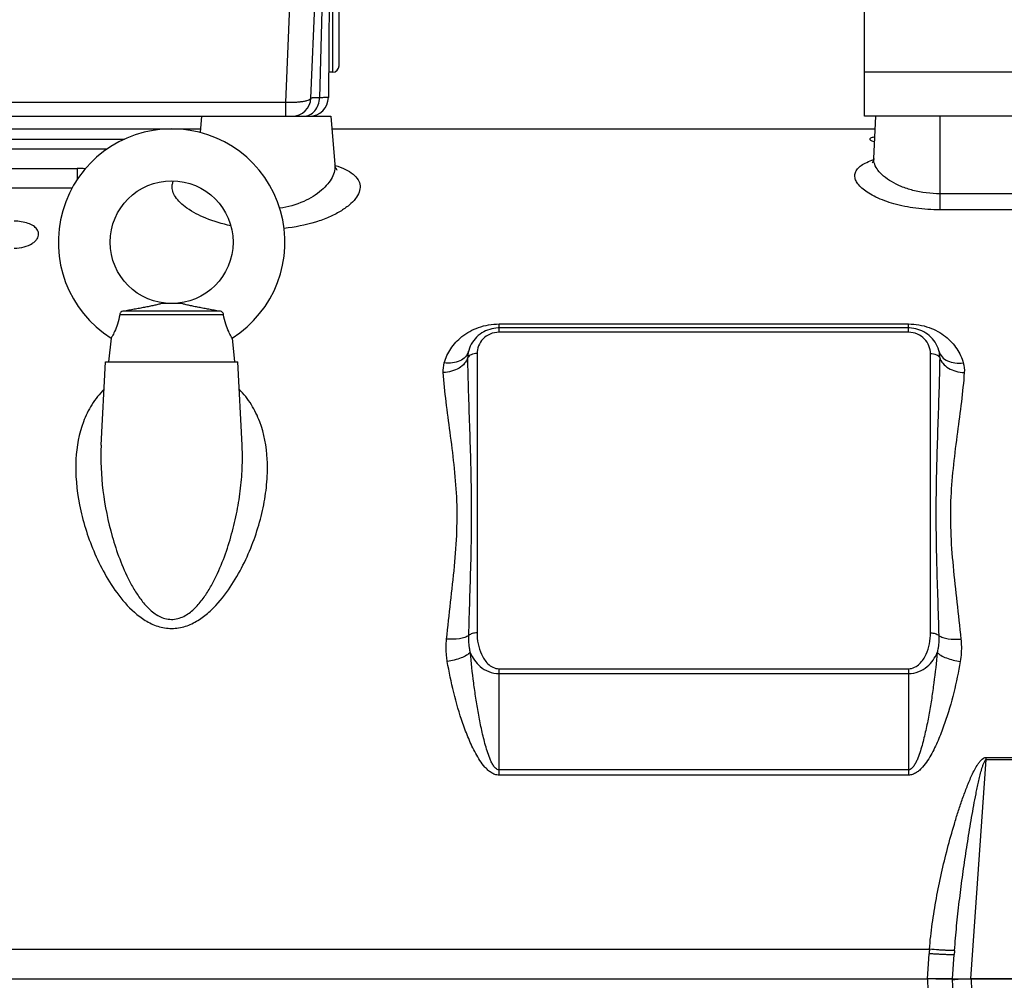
# Model space of a CAD drawing. Header units: millimetres. Extents: x 0 to 1189, y 0 to 841.
# Tile 44 of 68: x 622 to 685, y 451 to 512. Entities that reach past the tile are written whole.
import ezdxf

# ---------------------------------------------------------------- set-up
doc = ezdxf.new("R2010")
doc.units = ezdxf.units.MM
doc.header["$LTSCALE"] = 65.395
doc.linetypes.add('CENTER', pattern=[0.6, 0.375, -0.075, 0.075, -0.075])
doc.layers.get('0').update_dxf_attribs({"linetype": 'CONTINUOUS'})
doc.layers.add('3_ALL_AXES', color=7, linetype='CONTINUOUS')
doc.layers.add('6_SURFACES_EXT', color=7, linetype='CONTINUOUS')
doc.styles.get("Standard").update_dxf_attribs({"font": 'arial.ttf'})
doc.dimstyles.new('DIMSTYLE_4', dxfattribs={"dimtxt": 3, "dimasz": 3, "dimexe": 2, "dimexo": 1.5, "dimgap": 0.75, "dimtad": 1, "dimdec": 1, "dimlfac": 2.5, "dimdsep": 46, "dimtxsty": 'Standard', "dimblk": '_FILLED', "dimblk1": '_FILLED', "dimblk2": '_FILLED', "dimcen": 0.09, "dimadec": 1, "dimazin": 2, "dimtp": 0.8, "dimtm": 0.8, "dimtfac": 1, "dimtdec": 1, "dimtofl": 0, "dimtmove": 0, "dimatfit": 3, "dimldrblk": '_FILLED', "dimfxl": 0, "dimtolj": 1, "dimarcsym": 0})

# ---------------------------------------------------------------- blocks, each defined once
blk = doc.blocks.new('_FILLED')
at = {"color": 0, "linetype": 'ByBlock'}
blk.add_solid([(0, 0), (-1, 0.25), (-1, -0.25)], dxfattribs=at)
blk = doc.blocks.new('*D10')
at = {"color": 2, "linetype": 'Continuous'}
for p, q in [((704.574, 569.679), (376.741, 569.679)), ((378.741, 569.679), (378.741, 483.679)), ((378.741, 397.679), (378.741, 483.679)), ((501.79, 397.679), (376.741, 397.679))]:
    blk.add_line(p, q, dxfattribs=at)
at = {"color": 2, "linetype": 'Continuous', "xscale": 3, "yscale": 3, "zscale": 3}
for p, rotation in [((378.741, 569.679), 90), ((378.741, 397.679), 270)]:
    blk.add_blockref('_FILLED', p, dxfattribs=dict(at, rotation=rotation))
at = {"color": 2, "linetype": 'Continuous', "insert": (374.991, 483.679), "char_height": 3, "width": 6.99257, "attachment_point": 2, "rotation": 90, "line_spacing_factor": 0.9}
blk.add_mtext('430', dxfattribs=at)
blk = doc.blocks.new('*D11')
at = {"color": 2, "linetype": 'Continuous'}
for p, q in [((704.574, 569.679), (365.421, 569.679)), ((367.421, 569.679), (367.421, 450.479)), ((367.421, 331.279), (367.421, 450.479)), ((474.874, 331.279), (365.421, 331.279))]:
    blk.add_line(p, q, dxfattribs=at)
at = {"color": 2, "linetype": 'Continuous', "xscale": 3, "yscale": 3, "zscale": 3}
for p, rotation in [((367.421, 569.679), 90), ((367.421, 331.279), 270)]:
    blk.add_blockref('_FILLED', p, dxfattribs=dict(at, rotation=rotation))
at = {"color": 2, "linetype": 'Continuous', "insert": (363.671, 450.479), "char_height": 3, "width": 6.99257, "attachment_point": 2, "rotation": 90, "line_spacing_factor": 0.9}
blk.add_mtext('596', dxfattribs=at)
blk = doc.blocks.new('*D13')
at = {"color": 2, "linetype": 'Continuous'}
for p, q in [((524.674, 420.562), (524.674, 591.679)), ((757.874, 524.064), (757.874, 591.679)), ((524.674, 589.679), (641.274, 589.679)), ((757.874, 589.679), (641.274, 589.679))]:
    blk.add_line(p, q, dxfattribs=at)
at = {"color": 2, "linetype": 'Continuous', "xscale": 3, "yscale": 3, "zscale": 3, "rotation": 180}
blk.add_blockref('_FILLED', (524.674, 589.679), dxfattribs=at)
at = {"color": 2, "linetype": 'Continuous', "xscale": 3, "yscale": 3, "zscale": 3}
blk.add_blockref('_FILLED', (757.874, 589.679), dxfattribs=at)
at = {"color": 2, "linetype": 'Continuous', "insert": (641.274, 593.429), "char_height": 3, "width": 6.99257, "attachment_point": 2, "line_spacing_factor": 0.9}
blk.add_mtext('583', dxfattribs=at)

msp = doc.modelspace()

# ---------------------------------------------------------------- linework, layer by layer
at = {"color": 9, "linetype": 'Continuous'}
for p, q in [((639.126, 506.948), (640.239, 534.079)), ((641.759, 526.683), (641.276, 507.257)), ((642.114, 508.879), (642.114, 515.279)), ((695.474, 508.879), (675.874, 508.879)), ((639.126, 506.948), (600.621, 506.948)), ((639.126, 506.079), (639.126, 506.948)), ((680.674, 506.079), (680.674, 500.132)), ((625.874, 502.765), (625.874, 502.058)), ((690.274, 501.155), (680.674, 501.155)), ((690.274, 500.132), (680.674, 500.132)), ((652.674, 492.358), (652.674, 492.884)), ((652.674, 492.884), (678.674, 492.884)), ((678.674, 492.358), (678.674, 492.884)), ((678.674, 492.358), (652.674, 492.358)), ((651.274, 491.002), (651.274, 473.262)), ((680.074, 473.262), (680.074, 491.002)), ((652.674, 470.983), (678.674, 470.983)), ((652.674, 464.227), (652.674, 470.983)), ((678.674, 470.983), (678.674, 464.227)), ((652.674, 470.677), (678.674, 470.677)), ((683.621, 465.352), (693.566, 465.352)), ((683.621, 465.207), (683.621, 465.352)), ((682.647, 451.28), (683.621, 465.207)), ((683.621, 465.207), (693.566, 465.207)), ((678.674, 464.555), (652.674, 464.555)), ((678.674, 464.227), (652.674, 464.227)), ((601.033, 453.163), (680.007, 453.163)), ((679.874, 451.279), (679.986, 452.881)), ((679.875, 451.279), (679.94, 449.394)), ((684.484, 399.414), (682.673, 451.279))]:
    msp.add_line(p, q, dxfattribs=at)
at = {"color": 7, "linetype": 'Continuous'}
for p, q in [((640.721, 507.23), (641.823, 534.079)), ((675.874, 506.079), (675.874, 522.479)), ((641.915, 517.131), (641.829, 507.268)), ((642.514, 509.279), (642.514, 514.879)), ((597.769, 506.079), (641.979, 506.079)), ((633.769, 506.079), (633.678, 505.049)), ((641.979, 506.079), (642.246, 503.018)), ((695.474, 506.079), (675.874, 506.079)), ((676.47, 503.398), (676.611, 506.079)), ((617.874, 504.629), (628.887, 504.629)), ((617.874, 504.002), (627.781, 504.002)), ((613.874, 502.765), (625.874, 502.765)), ((613.874, 501.534), (625.558, 501.534)), ((632.53, 494.179), (631.217, 494.179)), ((635.174, 493.471), (628.574, 493.471)), ((634.923, 493.699), (628.824, 493.699)), ((678.674, 492.631), (652.674, 492.631)), ((628.031, 491.99), (627.874, 490.479)), ((635.716, 491.99), (635.874, 490.479)), ((650.747, 491.2), (650.731, 491.141)), ((627.396, 485.186), (627.674, 490.479)), ((636.351, 485.186), (636.074, 490.479)), ((681.474, 451.279), (681.582, 452.825)), ((589.474, 451.279), (679.875, 451.279)), ((683.5, 393.237), (681.474, 451.279)), ((694.514, 451.279), (682.673, 451.279))]:
    msp.add_line(p, q, dxfattribs=at)
for points in [[(642.369, 502.684), (642.377, 502.678), (642.379, 502.676), (642.371, 502.684), (642.357, 502.702), (642.337, 502.732), (642.314, 502.774), (642.29, 502.827), (642.269, 502.891), (642.254, 502.961), (642.246, 503.017)], [(676.47, 503.398), (676.466, 503.356), (676.454, 503.291), (676.437, 503.235), (676.417, 503.19), (676.398, 503.155), (676.382, 503.132), (676.371, 503.118), (676.368, 503.115)], [(652.674, 492.631), (652.61, 492.63), (652.475, 492.622), (652.34, 492.604), (652.207, 492.577), (652.075, 492.542), (651.946, 492.497), (651.819, 492.444), (651.695, 492.381), (651.576, 492.31), (651.461, 492.231), (651.352, 492.143), (651.249, 492.048), (651.152, 491.945), (651.063, 491.835), (650.982, 491.719), (650.909, 491.597), (650.846, 491.469), (650.791, 491.337), (650.747, 491.2)], [(680.616, 491.141), (680.6, 491.2), (680.556, 491.336), (680.502, 491.468), (680.439, 491.595), (680.366, 491.717), (680.285, 491.834), (680.197, 491.943), (680.101, 492.046), (679.998, 492.141), (679.889, 492.229), (679.774, 492.308), (679.655, 492.379), (679.532, 492.442), (679.406, 492.496), (679.276, 492.54), (679.145, 492.576), (679.012, 492.603), (678.878, 492.621), (678.743, 492.63), (678.674, 492.631)]]:
    msp.add_lwpolyline(points, dxfattribs=at)
msp.add_circle((631.874, 498.079), 3.9, dxfattribs=at)
for centre, radius, start, end in [((524.674, 397.679), 130.8, 73.06509, 349.87209), ((524.674, 397.679), 122.8, 71.3004, 349.20448), ((642.114, 509.279), 0.4, 270, 360), ((639.522, 507.279), 1.2, 269.99979, 357.65007), ((640.629, 507.279), 1.2, 270, 359.5), ((631.874, 498.079), 7.2, 302.25265, 237.74735)]:
    msp.add_arc(centre, radius, start, end, dxfattribs=at)
at = {"color": 9, "linetype": 'Continuous'}
for centre, radius, start, end in [((632.853, 501.549), 0.957, 153.45377, 154.39696), ((652.146, 490.788), 1.459, 165.99161, 181.59128), ((649.951, 491.362), 0.81, 344.17726, 344.65925), ((681.396, 491.362), 0.81, 195.34091, 195.82208), ((679.201, 490.788), 1.459, 358.40873, 14.00837), ((621.424, 484.417), 14.947, 358.71245, 2.94794), ((707.605, 450.95), 27.687, 175.41433, 176.00008), ((738.078, 448.875), 56.634, 175.73192, 176.00004)]:
    msp.add_arc(centre, radius, start, end, dxfattribs=at)
at = {"color": 7, "linetype": 'Continuous'}
msp.add_ellipse((682.572, 454.207), major_axis=(-0.121, 2.927), ratio=0.409546, start_param=-3.179978, end_param=-3.158534, dxfattribs=at)
at = {"color": 9, "linetype": 'Continuous'}
for points, knots in [([(640.721, 507.23), (640.72, 507.206), (640.683, 507.151), (640.583, 507.098), (640.434, 507.048), (640.237, 507.007), (639.998, 506.974), (639.624, 506.945), (639.329, 506.942), (639.126, 506.948)], [0, 0, 0, 0, 0.042586, 0.108079, 0.202147, 0.32388, 0.469853, 0.63521, 1, 1, 1, 1]), ([(640.242, 506.079), (640.376, 506.079), (640.653, 506.143), (640.993, 506.411), (641.219, 506.801), (641.274, 507.104), (641.276, 507.257)], [0, 0, 0, 0, 0.232804, 0.475941, 0.733107, 1, 1, 1, 1]), ([(641.276, 507.257), (641.196, 507.255), (641.084, 507.251), (640.947, 507.246), (640.868, 507.243), (640.808, 507.239), (640.76, 507.237), (640.739, 507.232), (640.721, 507.233), (640.721, 507.23)], [0, 0, 0, 0, 0.430579, 0.602357, 0.744041, 0.855015, 0.93481, 0.98308, 1, 1, 1, 1]), ([(641.829, 507.268), (641.829, 507.268), (641.825, 507.268), (641.819, 507.266), (641.808, 507.266), (641.785, 507.265), (641.744, 507.263), (641.683, 507.262), (641.604, 507.261), (641.467, 507.259), (641.355, 507.258), (641.276, 507.257)], [0, 0, 0, 0, 0.004285, 0.01637, 0.036385, 0.064337, 0.143962, 0.254882, 0.396631, 0.568608, 1, 1, 1, 1]), ([(642.246, 503.018), (642.258, 502.882), (642.234, 502.593), (642.07, 502.168), (641.786, 501.749), (641.221, 501.181), (640.214, 500.573), (639.266, 500.308), (638.743, 500.233)], [0, 0, 0, 0, 0.084609, 0.176758, 0.280156, 0.396808, 0.672138, 1, 1, 1, 1]), ([(642.254, 502.959), (642.479, 502.887), (642.881, 502.734), (643.387, 502.435), (643.728, 502.081), (643.828, 501.797), (643.84, 501.664)], [0, 0, 0, 0, 0.328385, 0.596992, 0.813693, 1, 1, 1, 1]), ([(680.674, 500.132), (680.161, 500.132), (679.173, 500.196), (677.805, 500.472), (676.811, 500.828), (676.169, 501.171), (675.801, 501.427), (675.523, 501.691), (675.339, 501.96), (675.255, 502.235), (675.289, 502.508), (675.44, 502.756), (675.693, 502.976), (676.041, 503.171), (676.31, 503.277), (676.459, 503.327)], [0, 0, 0, 0, 0.196455, 0.378068, 0.533548, 0.599306, 0.65642, 0.704925, 0.74555, 0.78024, 0.812689, 0.847718, 0.889341, 0.939824, 1, 1, 1, 1]), ([(680.674, 501.155), (680.097, 501.155), (679.254, 501.258), (678.236, 501.593), (677.609, 501.898), (677.109, 502.245), (676.742, 502.616), (676.514, 503), (676.464, 503.273), (676.47, 503.398)], [0, 0, 0, 0, 0.336678, 0.488736, 0.624526, 0.742574, 0.842854, 0.927087, 1, 1, 1, 1]), ([(635.629, 499.126), (635.09, 499.238), (634.121, 499.521), (633.051, 500.063), (632.431, 500.564), (632.117, 500.924), (631.929, 501.292), (631.896, 501.547), (631.907, 501.664)], [0, 0, 0, 0, 0.345442, 0.628923, 0.744658, 0.843105, 0.926466, 1, 1, 1, 1]), ([(631.907, 501.664), (631.914, 501.741), (631.938, 501.844), (631.979, 501.939), (631.99, 501.963)], [0, 0, 0, 0, 0.744327, 1, 1, 1, 1]), ([(643.84, 501.664), (643.853, 501.529), (643.803, 501.227), (643.546, 500.804), (643.129, 500.393), (642.558, 500.002), (641.843, 499.643), (640.669, 499.214), (639.697, 499.026), (639.02, 498.957)], [0, 0, 0, 0, 0.069181, 0.150009, 0.248045, 0.36506, 0.500815, 0.65385, 1, 1, 1, 1]), ([(649.19, 490.411), (649.279, 490.726), (649.57, 491.354), (650.315, 492.155), (651.379, 492.74), (652.229, 492.884), (652.674, 492.884)], [0, 0, 0, 0, 0.215199, 0.446729, 0.707591, 1, 1, 1, 1]), ([(678.674, 492.884), (679.118, 492.884), (679.968, 492.74), (681.032, 492.155), (681.777, 491.354), (682.069, 490.726), (682.158, 490.411)], [0, 0, 0, 0, 0.292404, 0.553274, 0.784806, 1, 1, 1, 1]), ([(652.674, 492.358), (652.479, 492.358), (652.097, 492.28), (651.631, 491.959), (651.339, 491.51), (651.274, 491.168), (651.274, 491.002)], [0, 0, 0, 0, 0.270876, 0.527691, 0.768508, 1, 1, 1, 1]), ([(680.074, 491.002), (680.074, 491.168), (680.008, 491.51), (679.716, 491.959), (679.251, 492.28), (678.868, 492.358), (678.674, 492.358)], [0, 0, 0, 0, 0.231484, 0.472297, 0.729107, 1, 1, 1, 1]), ([(650.731, 491.141), (650.695, 491.014), (650.55, 490.765), (650.18, 490.512), (649.707, 490.385), (649.364, 490.388), (649.19, 490.411)], [0, 0, 0, 0, 0.214233, 0.449291, 0.713037, 1, 1, 1, 1]), ([(651.274, 491.002), (651.146, 491.002), (650.928, 490.971), (650.724, 490.833), (650.688, 490.747)], [0, 0, 0, 0, 0.577506, 1, 1, 1, 1]), ([(680.074, 491.002), (680.201, 491.002), (680.42, 490.971), (680.624, 490.833), (680.659, 490.747)], [0, 0, 0, 0, 0.577506, 1, 1, 1, 1]), ([(680.616, 491.141), (680.652, 491.014), (680.797, 490.765), (681.167, 490.512), (681.64, 490.385), (681.983, 490.388), (682.158, 490.411)], [0, 0, 0, 0, 0.214234, 0.449291, 0.713037, 1, 1, 1, 1]), ([(650.688, 490.747), (650.648, 490.614), (650.495, 490.352), (650.127, 490.055), (649.656, 489.856), (649.306, 489.803), (649.127, 489.796)], [0, 0, 0, 0, 0.215241, 0.456585, 0.721872, 1, 1, 1, 1]), ([(650.746, 473.091), (650.789, 474.6), (650.871, 476.854), (650.932, 479.848), (650.928, 482.793), (650.81, 486.423), (650.712, 489.314), (650.688, 490.747)], [0, 0, 0, 0, 0.256405, 0.38305, 0.508636, 0.756592, 1, 1, 1, 1]), ([(680.659, 490.747), (680.635, 489.314), (680.537, 486.423), (680.419, 482.793), (680.415, 479.848), (680.476, 476.854), (680.558, 474.6), (680.601, 473.091)], [0, 0, 0, 0, 0.243408, 0.491363, 0.61695, 0.743595, 1, 1, 1, 1]), ([(680.659, 490.747), (680.699, 490.614), (680.853, 490.352), (681.22, 490.055), (681.691, 489.856), (682.041, 489.803), (682.22, 489.796)], [0, 0, 0, 0, 0.215241, 0.456585, 0.721872, 1, 1, 1, 1]), ([(649.339, 472.867), (649.417, 473.647), (649.592, 475.188), (649.85, 477.47), (650.02, 479.7), (650.009, 482.551), (649.662, 485.285), (649.306, 487.91), (649.171, 489.176), (649.127, 489.796)], [0, 0, 0, 0, 0.138369, 0.273531, 0.405053, 0.532636, 0.775561, 0.890335, 1, 1, 1, 1]), ([(682.22, 489.796), (682.176, 489.176), (682.041, 487.91), (681.685, 485.286), (681.339, 482.551), (681.328, 479.7), (681.497, 477.47), (681.756, 475.188), (681.93, 473.647), (682.008, 472.867)], [0, 0, 0, 0, 0.109664, 0.224438, 0.467363, 0.594946, 0.726468, 0.86163, 1, 1, 1, 1]), ([(627.582, 488.739), (627.289, 488.443), (626.777, 487.789), (626.062, 486.316), (625.842, 485.097), (625.798, 484.291)], [0, 0, 0, 0, 0.25593, 0.504407, 1, 1, 1, 1]), ([(637.949, 484.291), (637.905, 485.097), (637.685, 486.315), (636.97, 487.788), (636.459, 488.441), (636.166, 488.738)], [0, 0, 0, 0, 0.495604, 0.74408, 1, 1, 1, 1]), ([(627.396, 485.186), (627.346, 484.225), (627.442, 482.264), (627.932, 479.848), (628.555, 477.94), (629.065, 476.767), (629.571, 475.868), (630.02, 475.224), (630.56, 474.641), (631.125, 474.262), (631.65, 474.115), (632.198, 474.108), (632.842, 474.37), (633.447, 474.898), (633.942, 475.514), (634.358, 476.175), (634.832, 477.088), (635.311, 478.268), (635.753, 479.713), (636.079, 481.169), (636.292, 482.625), (636.357, 483.598), (636.367, 484.081)], [0, 0, 0, 0, 0.118955, 0.241259, 0.303675, 0.366913, 0.398889, 0.431141, 0.463742, 0.496786, 0.513575, 0.53043, 0.563698, 0.596535, 0.628966, 0.661086, 0.69295, 0.755996, 0.818227, 0.879648, 0.940243, 1, 1, 1, 1]), ([(625.798, 484.291), (625.746, 483.325), (625.934, 481.319), (626.686, 478.895), (627.6, 476.998), (628.487, 475.614), (629.435, 474.571), (630.378, 473.913), (631.201, 473.577), (632.101, 473.5), (632.971, 473.719), (633.739, 474.147), (634.616, 474.874), (635.503, 475.952), (636.338, 477.355), (636.99, 478.805), (637.481, 480.274), (637.814, 481.745), (637.926, 482.731), (637.95, 483.219)], [0, 0, 0, 0, 0.113646, 0.233745, 0.29627, 0.360406, 0.426318, 0.460171, 0.494642, 0.52951, 0.564234, 0.598404, 0.631957, 0.697399, 0.761124, 0.823252, 0.883785, 0.942698, 1, 1, 1, 1]), ([(637.95, 483.219), (637.954, 483.308), (637.968, 483.666), (637.963, 484.024), (637.949, 484.291)], [0, 0, 0, 0, 0.25184, 1, 1, 1, 1]), ([(649.383, 471.444), (649.363, 471.562), (649.301, 472.034), (649.304, 472.513), (649.339, 472.867)], [0, 0, 0, 0, 0.251563, 1, 1, 1, 1]), ([(650.746, 473.091), (650.669, 473.04), (650.476, 472.955), (650.006, 472.849), (649.612, 472.844), (649.339, 472.867)], [0, 0, 0, 0, 0.192638, 0.4314, 1, 1, 1, 1]), ([(650.846, 472.019), (650.825, 472.107), (650.757, 472.461), (650.737, 472.822), (650.746, 473.091)], [0, 0, 0, 0, 0.251676, 1, 1, 1, 1]), ([(651.274, 473.262), (651.17, 473.262), (650.982, 473.238), (650.806, 473.151), (650.746, 473.091)], [0, 0, 0, 0, 0.55045, 1, 1, 1, 1]), ([(651.274, 473.262), (651.274, 473.031), (651.317, 472.563), (651.489, 471.996), (651.719, 471.575), (651.955, 471.283), (652.271, 471.049), (652.538, 470.983), (652.674, 470.983)], [0, 0, 0, 0, 0.238028, 0.478853, 0.602124, 0.72882, 0.861123, 1, 1, 1, 1]), ([(678.674, 470.983), (678.809, 470.983), (679.076, 471.049), (679.392, 471.283), (679.628, 471.575), (679.858, 471.996), (680.03, 472.563), (680.074, 473.031), (680.074, 473.262)], [0, 0, 0, 0, 0.138868, 0.271188, 0.397889, 0.521163, 0.761982, 1, 1, 1, 1]), ([(680.074, 473.262), (680.177, 473.262), (680.365, 473.238), (680.542, 473.151), (680.601, 473.091)], [0, 0, 0, 0, 0.55045, 1, 1, 1, 1]), ([(680.601, 473.091), (680.611, 472.822), (680.59, 472.461), (680.522, 472.107), (680.502, 472.019)], [0, 0, 0, 0, 0.748328, 1, 1, 1, 1]), ([(680.601, 473.091), (680.678, 473.04), (680.871, 472.955), (681.342, 472.849), (681.735, 472.844), (682.008, 472.867)], [0, 0, 0, 0, 0.192638, 0.4314, 1, 1, 1, 1]), ([(682.008, 472.867), (682.02, 472.749), (682.052, 472.275), (682.023, 471.796), (681.964, 471.444)], [0, 0, 0, 0, 0.249119, 1, 1, 1, 1]), ([(650.846, 472.019), (650.777, 471.946), (650.589, 471.812), (650.107, 471.588), (649.683, 471.487), (649.383, 471.444)], [0, 0, 0, 0, 0.189318, 0.429471, 1, 1, 1, 1]), ([(652.674, 464.555), (652.592, 464.555), (652.437, 464.65), (652.295, 464.849), (652.177, 465.067), (652.047, 465.369), (651.912, 465.757), (651.729, 466.388), (651.542, 467.186), (651.354, 468.149), (651.194, 469.116), (651.011, 470.404), (650.904, 471.373), (650.846, 472.019)], [0, 0, 0, 0, 0.031051, 0.062584, 0.094105, 0.125596, 0.188499, 0.251335, 0.3768, 0.502012, 0.626957, 0.751617, 1, 1, 1, 1]), ([(650.846, 472.019), (650.979, 471.679), (651.321, 471.182), (652.013, 470.762), (652.449, 470.677), (652.674, 470.677)], [0, 0, 0, 0, 0.45838, 0.718136, 1, 1, 1, 1]), ([(680.502, 472.019), (680.443, 471.373), (680.336, 470.404), (680.153, 469.116), (679.993, 468.149), (679.805, 467.186), (679.618, 466.388), (679.436, 465.757), (679.3, 465.369), (679.17, 465.067), (679.052, 464.849), (678.91, 464.65), (678.755, 464.555), (678.674, 464.555)], [0, 0, 0, 0, 0.248385, 0.373047, 0.497993, 0.623206, 0.748673, 0.811509, 0.874413, 0.905904, 0.937423, 0.968953, 1, 1, 1, 1]), ([(678.674, 470.677), (678.898, 470.677), (679.335, 470.762), (680.026, 471.182), (680.368, 471.679), (680.502, 472.019)], [0, 0, 0, 0, 0.281847, 0.541619, 1, 1, 1, 1]), ([(680.502, 472.019), (680.571, 471.946), (680.759, 471.812), (681.24, 471.588), (681.664, 471.487), (681.964, 471.444)], [0, 0, 0, 0, 0.189317, 0.429469, 1, 1, 1, 1]), ([(652.674, 464.227), (652.584, 464.227), (652.405, 464.259), (652.166, 464.381), (651.956, 464.545), (651.71, 464.798), (651.449, 465.152), (651.183, 465.603), (650.949, 466.069), (650.669, 466.701), (650.246, 467.824), (649.771, 469.457), (649.494, 470.782), (649.383, 471.444)], [0, 0, 0, 0, 0.032431, 0.064764, 0.09695, 0.129002, 0.192755, 0.25622, 0.319439, 0.382434, 0.507761, 0.755753, 1, 1, 1, 1]), ([(681.964, 471.444), (681.853, 470.782), (681.576, 469.457), (681.101, 467.824), (680.678, 466.701), (680.398, 466.069), (680.164, 465.603), (679.898, 465.152), (679.637, 464.798), (679.391, 464.545), (679.182, 464.381), (678.942, 464.259), (678.763, 464.227), (678.674, 464.227)], [0, 0, 0, 0, 0.244249, 0.492244, 0.617573, 0.680569, 0.743788, 0.807254, 0.871007, 0.903057, 0.93524, 0.967569, 1, 1, 1, 1]), ([(680.007, 453.163), (680.052, 453.706), (680.174, 454.788), (680.437, 456.397), (680.764, 457.989), (681.146, 459.564), (681.508, 460.861), (681.825, 461.886), (682.08, 462.647), (682.354, 463.4), (682.658, 464.138), (682.922, 464.677), (683.146, 465.01), (683.309, 465.212), (683.49, 465.352), (683.621, 465.352)], [0, 0, 0, 0, 0.126408, 0.252577, 0.37841, 0.503816, 0.628712, 0.690951, 0.753042, 0.814985, 0.876794, 0.938513, 0.953975, 0.96947, 1, 1, 1, 1]), ([(681.601, 453.09), (681.64, 453.608), (681.731, 454.642), (681.9, 456.188), (682.096, 457.725), (682.278, 459), (682.435, 460.016), (682.558, 460.775), (682.686, 461.532), (682.822, 462.287), (682.941, 462.914), (683.043, 463.413), (683.123, 463.787), (683.209, 464.159), (683.288, 464.467), (683.359, 464.711), (683.418, 464.892), (683.479, 465.042), (683.539, 465.15), (683.589, 465.204), (683.621, 465.207)], [0, 0, 0, 0, 0.126378, 0.252364, 0.377953, 0.503135, 0.565571, 0.627904, 0.690132, 0.752256, 0.814278, 0.845253, 0.876205, 0.907138, 0.938058, 0.953519, 0.968988, 0.984482, 0.992267, 1, 1, 1, 1]), ([(681.582, 452.825), (681.582, 452.822), (681.567, 452.819), (681.547, 452.816), (681.507, 452.814), (681.455, 452.812), (681.387, 452.812), (681.272, 452.814), (681.098, 452.819), (680.86, 452.829), (680.588, 452.843), (680.293, 452.86), (680.089, 452.874), (679.986, 452.881)], [0, 0, 0, 0, 0.005888, 0.020637, 0.044641, 0.077764, 0.119716, 0.170112, 0.294253, 0.445471, 0.617995, 0.805217, 1, 1, 1, 1]), ([(681.601, 453.09), (681.598, 453.087), (681.583, 453.085), (681.557, 453.081), (681.515, 453.08), (681.433, 453.079), (681.298, 453.083), (681.102, 453.09), (680.866, 453.103), (680.496, 453.126), (680.206, 453.147), (680.007, 453.163)], [0, 0, 0, 0, 0.008223, 0.025233, 0.051139, 0.085766, 0.179907, 0.304279, 0.454336, 0.62457, 1, 1, 1, 1])]:
    msp.add_open_spline(points, degree=3, knots=knots, dxfattribs=at)
at = {"color": 7, "linetype": 'Continuous'}
for points, knots in [([(676.542, 504.765), (676.461, 504.75), (676.357, 504.726), (676.249, 504.672), (676.223, 504.637), (676.223, 504.622)], [0, 0, 0, 0, 0.676314, 0.875023, 1, 1, 1, 1]), ([(676.223, 504.622), (676.222, 504.607), (676.245, 504.57), (676.347, 504.51), (676.448, 504.48), (676.526, 504.461)], [0, 0, 0, 0, 0.125954, 0.325009, 1, 1, 1, 1]), ([(626.387, 502.74), (626.345, 502.744), (626.174, 502.759), (626.003, 502.765), (625.874, 502.765)], [0, 0, 0, 0, 0.245087, 1, 1, 1, 1]), ([(623.427, 498.608), (623.425, 498.66), (623.403, 498.768), (623.297, 498.95), (623.083, 499.134), (622.606, 499.356), (622.175, 499.414), (621.874, 499.414)], [0, 0, 0, 0, 0.082565, 0.171667, 0.328637, 0.522249, 1, 1, 1, 1]), ([(621.874, 497.701), (622.089, 497.701), (622.488, 497.75), (622.936, 497.928), (623.198, 498.125), (623.367, 498.315), (623.431, 498.496), (623.427, 498.608)], [0, 0, 0, 0, 0.329695, 0.610812, 0.72763, 0.829407, 1, 1, 1, 1]), ([(631.217, 494.179), (631.186, 494.168), (631.116, 494.148), (630.958, 494.107), (630.735, 494.055), (630.448, 493.995), (630.144, 493.934), (629.827, 493.874), (629.386, 493.794), (629.051, 493.736), (628.824, 493.699)], [0, 0, 0, 0, 0.040777, 0.089646, 0.200786, 0.321955, 0.449476, 0.581859, 0.718249, 1, 1, 1, 1]), ([(634.923, 493.699), (634.697, 493.736), (634.361, 493.794), (633.92, 493.874), (633.603, 493.934), (633.299, 493.995), (633.013, 494.055), (632.789, 494.107), (632.631, 494.148), (632.561, 494.168), (632.53, 494.179)], [0, 0, 0, 0, 0.281751, 0.418141, 0.550525, 0.678045, 0.799214, 0.910355, 0.959223, 1, 1, 1, 1]), ([(628.574, 493.471), (628.544, 493.27), (628.46, 492.902), (628.281, 492.445), (628.13, 492.156), (628.052, 492.024), (628.031, 491.99)], [0, 0, 0, 0, 0.38483, 0.709423, 0.924717, 1, 1, 1, 1]), ([(628.616, 493.586), (628.604, 493.569), (628.585, 493.532), (628.575, 493.492), (628.574, 493.471)], [0, 0, 0, 0, 0.50034, 1, 1, 1, 1]), ([(628.824, 493.699), (628.784, 493.697), (628.703, 493.675), (628.639, 493.619), (628.616, 493.586)], [0, 0, 0, 0, 0.499676, 1, 1, 1, 1]), ([(635.131, 493.586), (635.108, 493.619), (635.045, 493.675), (634.963, 493.697), (634.923, 493.699)], [0, 0, 0, 0, 0.500324, 1, 1, 1, 1]), ([(635.174, 493.471), (635.172, 493.492), (635.162, 493.532), (635.143, 493.569), (635.131, 493.586)], [0, 0, 0, 0, 0.49966, 1, 1, 1, 1]), ([(635.716, 491.99), (635.695, 492.024), (635.617, 492.156), (635.466, 492.445), (635.287, 492.902), (635.204, 493.27), (635.174, 493.471)], [0, 0, 0, 0, 0.075283, 0.290577, 0.61517, 1, 1, 1, 1]), ([(681.437, 451.276), (681.37, 451.274), (681.184, 451.275), (680.663, 451.277), (680.209, 451.281), (679.875, 451.279)], [0, 0, 0, 0, 0.129222, 0.357768, 1, 1, 1, 1]), ([(681.474, 451.279), (681.474, 451.278), (681.469, 451.278), (681.459, 451.276), (681.446, 451.276), (681.437, 451.276)], [0, 0, 0, 0, 0.066469, 0.25411, 1, 1, 1, 1]), ([(681.474, 451.271), (681.474, 451.264), (681.475, 451.252), (681.49, 451.241), (681.51, 451.24), (681.524, 451.241), (681.533, 451.241)], [0, 0, 0, 0, 0.255927, 0.43896, 0.675458, 1, 1, 1, 1]), ([(681.533, 451.241), (681.588, 451.246), (681.728, 451.267), (681.978, 451.284), (682.295, 451.292), (682.526, 451.286), (682.647, 451.28)], [0, 0, 0, 0, 0.148942, 0.380664, 0.673628, 1, 1, 1, 1])]:
    msp.add_open_spline(points, degree=3, knots=knots, dxfattribs=at)
at = {"color": 9, "linetype": 'Continuous'}
for points in [[(649.127, 489.796), (649.112, 490.002), (649.134, 490.213), (649.19, 490.411)], [(682.158, 490.411), (682.213, 490.213), (682.235, 490.002), (682.22, 489.796)]]:
    msp.add_open_spline(points, degree=3, dxfattribs=at)
at = {"layer": '3_ALL_AXES', "color": 7, "linetype": 'Continuous'}
for p, q in [((642.114, 508.879), (641.843, 508.879)), ((627.674, 490.479), (636.074, 490.479))]:
    msp.add_line(p, q, dxfattribs=at)
at = {"layer": '3_ALL_AXES', "color": 2, "linetype": 'CENTER'}
msp.add_line((454.808, 451.279), (764.242, 451.279), dxfattribs=at)
at = {"layer": '6_SURFACES_EXT', "color": 7, "linetype": 'Continuous'}
for p, q in [((613.2, 505.279), (633.699, 505.279)), ((642.049, 505.279), (676.569, 505.279))]:
    msp.add_line(p, q, dxfattribs=at)

# ---------------------------------------------------------------- dimensions: what is measured, and where the dimension line sits
at = {"color": 2, "linetype": 'Continuous'}
dim = msp.add_linear_dim(base=(757.874, 589.679), p1=(524.674, 419.062), p2=(757.874, 522.564), dimstyle='DIMSTYLE_4', dxfattribs=at)
dim.commit()
dim.dimension.update_dxf_attribs({"geometry": '*D13', "text_midpoint": (641.263, 589.679), "dimtype": 160})
for base, p1, p2, angle, picture, middle in [((367.421, 331.279), (706.074, 569.679), (476.374, 331.279), 270, '*D11', (367.421, 450.468)), ((378.741, 569.679), (503.29, 397.679), (706.074, 569.679), 90, '*D10', (378.741, 483.601))]:
    dim = msp.add_linear_dim(base=base, p1=p1, p2=p2, angle=angle, dimstyle='DIMSTYLE_4', dxfattribs=at)
    dim.commit()
    dim.dimension.update_dxf_attribs({"geometry": picture, "text_midpoint": middle, "dimtype": 160})

doc.saveas('drawing.dxf')
